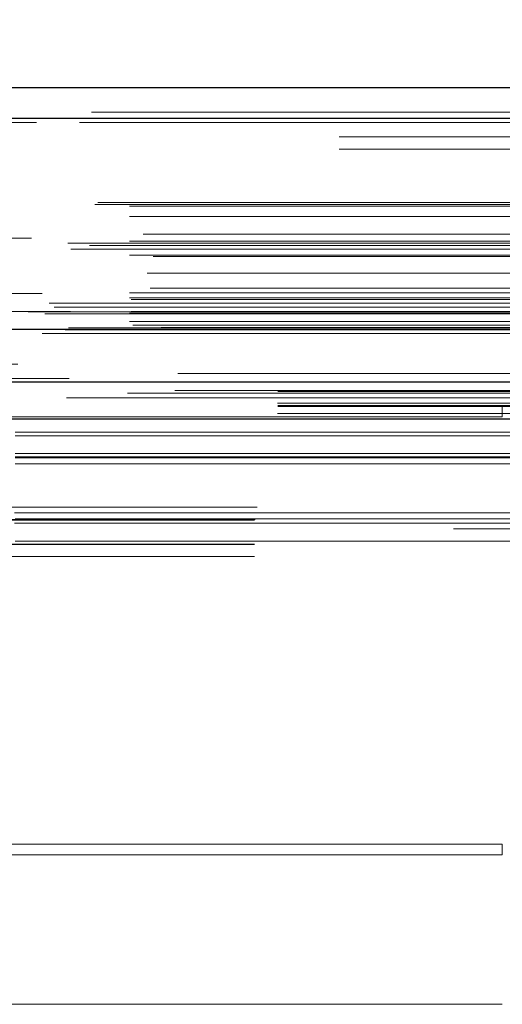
# Model space of a CAD drawing. Header units: inches. Extents: x 0.2 to 10.8, y 0.2 to 8.2.
# Tile 12 of 145: x 3.7867 to 3.8651, y 2.1685 to 2.3286. Entities that reach past the tile are written whole.
import ezdxf

# ---------------------------------------------------------------- set-up
doc = ezdxf.new("R2010")
doc.units = ezdxf.units.IN
doc.header["$MEASUREMENT"] = 0
doc.linetypes.add('HIDDEN', pattern=[0.07500000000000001, 0.05, -0.025])
doc.layers.add('DIMENSIONS', color=140, linetype='Continuous')
doc.styles.add('SLDTEXTSTYLE0', font='TXT', dxfattribs={"width": 0.7})
doc.dimstyles.new('SLDDIMSTYLE0', dxfattribs={"dimtxt": 0.0849609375, "dimasz": 0.13, "dimexe": 0, "dimexo": 0.0625, "dimgap": 0.021240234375, "dimtad": 0, "dimtih": 1, "dimtoh": 1, "dimlfac": 18, "dimrnd": 1e-09, "dimzin": 12, "dimdsep": 46, "dimtxsty": 'SLDTEXTSTYLE0', "dimsah": 1, "dimcen": 0.09, "dimadec": 0, "dimazin": 3, "dimtfac": 1, "dimtofl": 0, "dimtmove": 0, "dimatfit": 3, "dimfxl": 0, "dimfrac": 2, "dimtolj": 1, "dimtzin": 12, "dimarcsym": 0})

# ---------------------------------------------------------------- blocks, each defined once
blk = doc.blocks.new('_D_25')
at = {"layer": 'DIMENSIONS'}
for p, q in [((3.227980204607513, 2.313765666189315), (3.227980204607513, 2.671090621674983)), ((4.757869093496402, 2.313765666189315), (4.757869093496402, 2.671090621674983)), ((3.227980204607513, 2.546090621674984), (3.72184727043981, 2.546090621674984)), ((3.836973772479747, 2.546090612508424), (3.808443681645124, 2.546090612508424)), ((3.808443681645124, 2.546090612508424), (3.808443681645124, 2.4110597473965)), ((4.160121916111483, 2.546090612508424), (4.188652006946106, 2.546090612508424)), ((4.188652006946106, 2.546090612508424), (4.188652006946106, 2.4110597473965)), ((4.757869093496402, 2.546090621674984), (4.275248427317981, 2.546090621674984)), ((3.808443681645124, 2.4110597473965), (3.836973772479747, 2.4110597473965)), ((4.188652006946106, 2.4110597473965), (4.160121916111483, 2.4110597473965))]:
    blk.add_line(p, q, dxfattribs=at)
for points in [[(3.227980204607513, 2.546090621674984), (3.357980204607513, 2.526090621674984), (3.357980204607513, 2.566090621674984)], [(4.757869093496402, 2.546090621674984), (4.627869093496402, 2.566090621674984), (4.627869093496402, 2.526090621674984)]]:
    blk.add_solid(points, dxfattribs=at)
at = {"layer": 'DIMENSIONS', "char_height": 0.08333333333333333, "attachment_point": 1, "style": 'SLDTEXTSTYLE0'}
for s, insert in [('27.54', (3.836973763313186, 2.672532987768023)), ('699.5', (3.836973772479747, 2.518482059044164))]:
    blk.add_mtext(s, dxfattribs=dict(at, insert=insert))

msp = doc.modelspace()

# ---------------------------------------------------------------- linework, layer by layer
at = {"color": 7, "linetype": 'Continuous', "lineweight": 25}
for p, q in [((3.198367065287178, 2.317606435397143), (4.787455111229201, 2.317606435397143)), ((3.196403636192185, 2.312648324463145), (4.789418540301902, 2.312648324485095)), ((3.190347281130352, 2.278301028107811), (4.795474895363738, 2.278301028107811)), ((3.228641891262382, 2.269765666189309), (4.757207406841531, 2.269765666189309)), ((3.228641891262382, 2.263765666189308), (4.757207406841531, 2.263765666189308))]:
    msp.add_line(p, q, dxfattribs=at)
at = {"color": 7, "linetype": 'HIDDEN', "lineweight": 18}
for p, q in [((3.198367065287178, 2.313606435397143), (4.787455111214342, 2.313606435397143)), ((4.789418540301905, 2.312648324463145), (3.196403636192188, 2.312648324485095)), ((3.196403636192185, 2.311953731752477), (4.789418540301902, 2.311953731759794)), ((4.789418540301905, 2.311953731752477), (3.196403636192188, 2.311953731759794)), ((4.738624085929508, 2.309606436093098), (3.247235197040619, 2.309606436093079)), ((4.738624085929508, 2.307606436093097), (3.247235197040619, 2.307606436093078)), ((4.738624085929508, 2.307606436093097), (3.247235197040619, 2.307606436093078)), ((3.24723519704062, 2.30760643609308), (4.738586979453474, 2.307606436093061)), ((3.24723519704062, 2.30760643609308), (4.738586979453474, 2.307606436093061)), ((3.198921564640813, 2.298614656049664), (4.786900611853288, 2.298614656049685)), ((3.199408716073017, 2.298903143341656), (4.786413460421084, 2.298903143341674)), ((3.204553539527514, 2.298347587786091), (4.781268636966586, 2.298347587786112)), ((3.204553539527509, 2.298347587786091), (4.781268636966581, 2.298347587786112)), ((3.204553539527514, 2.296659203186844), (4.781268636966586, 2.296659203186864)), ((4.7886135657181, 2.293105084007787), (3.197217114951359, 2.293105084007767)), ((3.20679751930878, 2.293787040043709), (4.779024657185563, 2.29378704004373)), ((3.194518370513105, 2.292326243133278), (4.791303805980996, 2.292326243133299)), ((3.195039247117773, 2.29135372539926), (4.790778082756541, 2.291353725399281)), ((3.198053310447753, 2.291936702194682), (4.787768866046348, 2.291936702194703)), ((3.204553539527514, 2.292635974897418), (4.781268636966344, 2.292635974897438)), ((4.780647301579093, 2.292640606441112), (3.205173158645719, 2.292640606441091)), ((3.204553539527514, 2.290339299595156), (4.781268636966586, 2.290339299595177)), ((3.208396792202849, 2.290127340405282), (4.777419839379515, 2.290127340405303)), ((4.780442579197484, 2.287006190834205), (3.205379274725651, 2.287006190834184)), ((3.207416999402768, 2.287456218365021), (4.778405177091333, 2.287456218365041)), ((3.207416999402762, 2.287456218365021), (4.778405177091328, 2.287456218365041)), ((3.207905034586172, 2.284965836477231), (4.777914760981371, 2.284965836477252)), ((4.790355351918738, 2.28414353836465), (3.19546057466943, 2.284143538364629)), ((3.204553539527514, 2.284225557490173), (4.781268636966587, 2.284225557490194)), ((3.204553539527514, 2.283443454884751), (4.781268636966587, 2.283443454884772)), ((3.204553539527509, 2.283443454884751), (4.781268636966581, 2.283443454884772)), ((3.204831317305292, 2.283165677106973), (4.780990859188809, 2.283165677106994)), ((3.191475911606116, 2.282543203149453), (4.794346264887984, 2.282543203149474)), ((3.192320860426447, 2.281910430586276), (4.793465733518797, 2.281910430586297)), ((3.196507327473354, 2.282563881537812), (4.789314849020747, 2.282563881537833)), ((3.188096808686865, 2.281118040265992), (4.797725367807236, 2.281118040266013)), ((3.188096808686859, 2.281118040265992), (4.797725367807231, 2.281118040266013)), ((3.190794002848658, 2.280834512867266), (4.795028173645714, 2.280834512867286)), ((4.794968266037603, 2.281174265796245), (3.190853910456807, 2.281174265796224)), ((3.204553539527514, 2.280943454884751), (4.781268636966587, 2.280943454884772)), ((3.204553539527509, 2.280943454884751), (4.781268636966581, 2.280943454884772)), ((3.204831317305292, 2.281221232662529), (4.780990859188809, 2.28122123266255)), ((3.19461816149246, 2.27855171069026), (4.791204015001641, 2.278551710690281)), ((3.194618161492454, 2.27855171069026), (4.791204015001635, 2.278551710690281)), ((3.204553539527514, 2.279561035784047), (4.781268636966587, 2.279561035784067)), ((3.204553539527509, 2.279561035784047), (4.781268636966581, 2.279561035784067)), ((3.205109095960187, 2.278999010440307), (4.780713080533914, 2.278999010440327)), ((3.205109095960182, 2.278999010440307), (4.780713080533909, 2.278999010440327)), ((3.20916232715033, 2.278952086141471), (4.776659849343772, 2.278952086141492)), ((3.209162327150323, 2.278952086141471), (4.776659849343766, 2.278952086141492)), ((3.209677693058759, 2.278587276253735), (4.776144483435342, 2.278587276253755)), ((3.209677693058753, 2.278587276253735), (4.776144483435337, 2.278587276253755)), ((4.767401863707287, 2.279161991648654), (3.218457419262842, 2.279161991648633)), ((3.19034728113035, 2.277606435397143), (4.795474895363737, 2.277606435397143)), ((3.19397572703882, 2.278250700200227), (4.791846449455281, 2.278250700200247)), ((3.194115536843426, 2.278232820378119), (4.791706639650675, 2.27823282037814)), ((3.212404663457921, 2.271126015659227), (4.77341751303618, 2.271126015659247)), ((3.204241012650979, 2.267892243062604), (4.78157172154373, 2.267892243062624)), ((3.211931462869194, 2.268374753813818), (4.773888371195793, 2.268374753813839)), ((3.228641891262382, 2.268177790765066), (4.757207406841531, 2.268177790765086)), ((3.228591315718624, 2.266301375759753), (4.757257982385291, 2.266301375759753)), ((3.228641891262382, 2.265765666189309), (4.757207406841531, 2.265765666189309)), ((3.865115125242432, 2.264075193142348), (3.865115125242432, 2.265765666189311)), ((3.228591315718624, 2.264610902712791), (4.757257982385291, 2.264610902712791)), ((3.865115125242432, 2.264075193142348), (3.545670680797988, 2.26407519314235)), ((3.228641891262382, 2.263765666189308), (4.757207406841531, 2.263765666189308)), ((3.228641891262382, 2.263765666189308), (4.757207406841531, 2.263765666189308)), ((3.228641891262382, 2.263765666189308), (4.757207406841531, 2.263765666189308)), ((3.228641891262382, 2.263765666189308), (4.757207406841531, 2.263765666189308)), ((3.228641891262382, 2.263765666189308), (4.757207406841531, 2.263765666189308)), ((3.885948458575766, 2.261563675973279), (3.524837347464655, 2.26156367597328)), ((3.885948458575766, 2.261001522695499), (3.524837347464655, 2.2610015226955)), ((3.885948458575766, 2.258099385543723), (3.524837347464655, 2.258099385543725)), ((3.885948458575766, 2.257563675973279), (3.524837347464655, 2.25756367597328)), ((3.885948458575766, 2.257376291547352), (3.524837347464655, 2.257376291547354)), ((3.885948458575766, 2.25640891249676), (3.524837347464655, 2.256408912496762)), ((3.885877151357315, 2.248445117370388), (3.524908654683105, 2.24844511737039)), ((3.525316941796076, 2.249376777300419), (3.885468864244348, 2.249376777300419)), ((3.525316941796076, 2.249376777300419), (3.885468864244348, 2.249376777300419)), ((3.885948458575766, 2.247477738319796), (3.524837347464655, 2.247477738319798)), ((3.524837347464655, 2.247290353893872), (3.885948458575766, 2.24729035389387)), ((3.885877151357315, 2.246754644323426), (3.524908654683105, 2.246754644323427)), ((3.524981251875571, 2.24737677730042), (3.885804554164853, 2.24737677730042)), ((4.757207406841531, 2.24587677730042), (3.228641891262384, 2.24587677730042)), ((3.885948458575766, 2.24385250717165), (3.524837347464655, 2.243852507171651)), ((3.524837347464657, 2.24337677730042), (3.885948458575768, 2.24337677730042)), ((3.524837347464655, 2.243290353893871), (3.885948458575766, 2.24329035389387)), ((3.524837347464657, 2.241376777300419), (3.885948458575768, 2.241376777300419)), ((3.524837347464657, 2.241376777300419), (3.885948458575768, 2.241376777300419)), ((3.865115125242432, 2.194557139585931), (3.779684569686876, 2.194557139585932)), ((3.865115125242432, 2.194557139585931), (3.865115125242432, 2.192866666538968)), ((3.865115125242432, 2.192866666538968), (3.779684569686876, 2.192866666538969)), ((3.779684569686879, 2.168543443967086), (3.865115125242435, 2.168543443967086))]:
    msp.add_line(p, q, dxfattribs=at)
at = {"color": 7, "linetype": 'HIDDEN', "lineweight": 18, "flags": 128}
for points in [[(4.786412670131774, 2.272638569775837), (4.005734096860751, 2.272638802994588), (3.199411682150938, 2.272638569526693)], [(4.780566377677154, 2.272650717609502), (4.005734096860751, 2.27265077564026), (3.205253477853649, 2.272650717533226)], [(4.794768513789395, 2.270278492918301), (3.959205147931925, 2.270278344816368), (3.191049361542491, 2.270278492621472)], [(4.79477325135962, 2.27027844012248), (4.05852145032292, 2.270276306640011), (3.191050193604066, 2.270278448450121)], [(3.194304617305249, 2.267147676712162), (3.980069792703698, 2.267147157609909), (4.79152759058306, 2.267147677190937)], [(3.211934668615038, 2.26837477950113), (3.98008102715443, 2.268375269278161), (4.773905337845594, 2.268374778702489)], [(3.228641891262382, 2.265887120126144), (3.980069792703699, 2.265886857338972), (4.757207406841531, 2.265887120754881)]]:
    msp.add_lwpolyline(points, dxfattribs=at)

# ---------------------------------------------------------------- dimensions: what is measured, and where the dimension line sits
at = {"layer": 'DIMENSIONS'}
dim = msp.add_linear_dim(base=(4.757869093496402, 2.546090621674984), p1=(3.227980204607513, 2.263765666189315), p2=(4.757869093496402, 2.263765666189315), dimstyle='SLDDIMSTYLE0', dxfattribs=at)
dim.commit()
dim.dimension.update_dxf_attribs({"geometry": '_D_25', "text_midpoint": (3.998547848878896, 2.546090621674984), "dimtype": 160})

doc.saveas('drawing.dxf')
